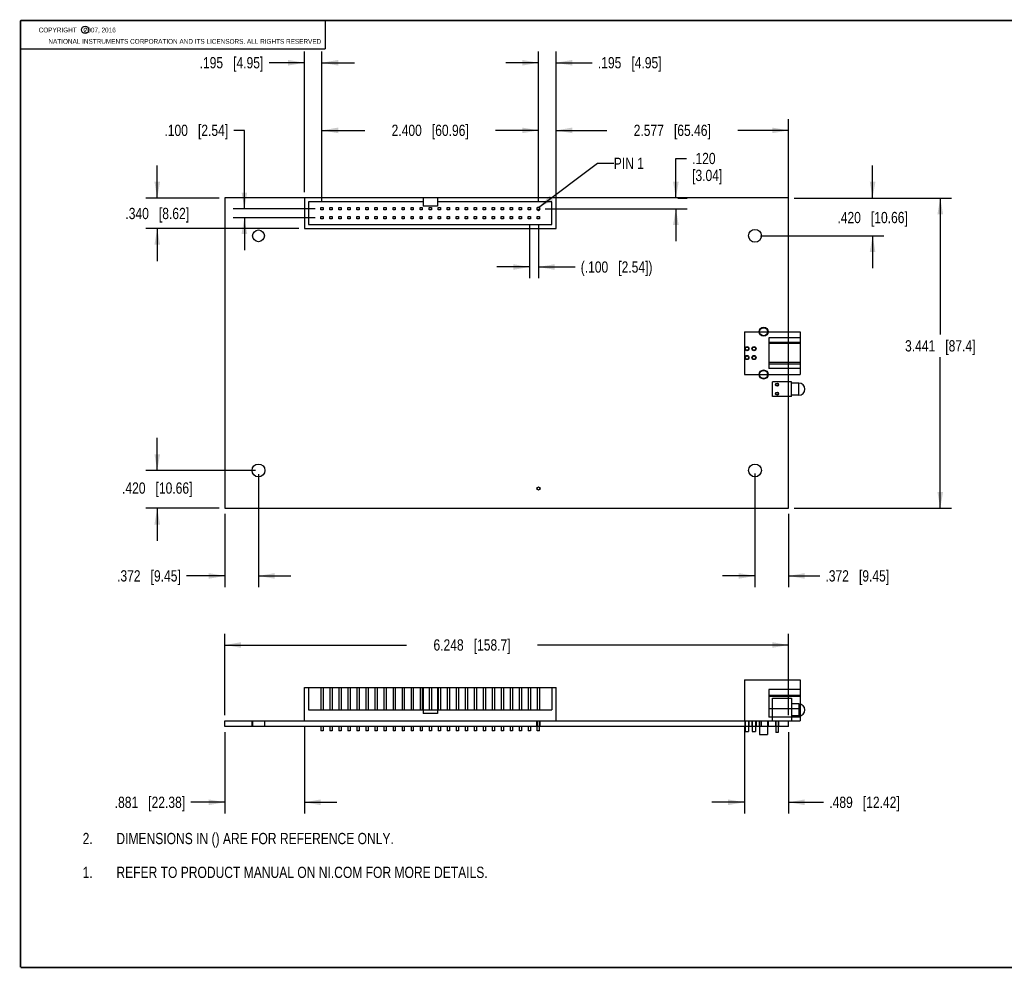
# Model space of a CAD drawing. Header units: inches. Extents: x 0.2 to 16.8, y 0.1 to 10.8.
# Tile 1 of 9: x 0.2 to 11.2, y 0.2 to 10.8. Entities that reach past the tile are written whole.
import ezdxf

# ---------------------------------------------------------------- set-up
doc = ezdxf.new("R2010")
doc.units = ezdxf.units.IN
doc.header["$LTSCALE"] = 0.935
doc.header["$MEASUREMENT"] = 0
doc.layers.get('0').update_dxf_attribs({"linetype": 'CONTINUOUS'})
for name, color, linetype in [('DETAIL', 7, 'CONTINUOUS'), ('DIMENSIONS', 7, 'CONTINUOUS'), ('NOTE', 7, 'CONTINUOUS')]:
    doc.layers.add(name, color=color, linetype=linetype)
doc.styles.get("Standard").update_dxf_attribs({"font": 'txt', "width": 0.8})
doc.dimstyles.new('DIMSTYLE_1', dxfattribs={"dimtxt": 0.125, "dimasz": 0.18, "dimexe": 0.125, "dimexo": 0.0625, "dimgap": 0.0625, "dimtad": 0, "dimtih": 1, "dimtoh": 1, "dimdec": 3, "dimzin": 4, "dimdsep": 46, "dimtxsty": 'STANDARD', "dimblk": '_FILLED', "dimblk1": '_FILLED', "dimblk2": '_FILLED', "dimcen": 0.09, "dimadec": 0, "dimazin": 0, "dimtp": 0.01, "dimtm": 0.01, "dimtfac": 1, "dimtdec": 3, "dimtofl": 0, "dimtmove": 0, "dimatfit": 3, "dimldrblk": '_FILLED', "dimfxl": 1, "dimtolj": 1, "dimtzin": 4, "dimarcsym": 0})
doc.dimstyles.get("Standard").update_dxf_attribs({"dimtxt": 0.125, "dimasz": 0.18, "dimexe": 0.125, "dimexo": 0.0625, "dimgap": 0.09, "dimtad": 0, "dimtih": 1, "dimtoh": 1, "dimdec": 3, "dimzin": 4, "dimdsep": 46, "dimtxsty": 'STANDARD', "dimblk": '_FILLED', "dimblk1": '_FILLED', "dimblk2": '_FILLED', "dimcen": 0.09, "dimadec": 0, "dimazin": 0, "dimtol": 1, "dimtp": 0.01, "dimtm": 0.01, "dimtfac": 1, "dimtdec": 3, "dimtofl": 0, "dimtmove": 0, "dimatfit": 3, "dimldrblk": '_FILLED', "dimfxl": 1, "dimtolj": 1, "dimtzin": 4, "dimarcsym": 0})

# ---------------------------------------------------------------- blocks, each defined once
blk = doc.blocks.new('CUSTOM_NOTE_BL0', base_point=(3.675, 1.312))
at = {"color": 2, "linetype": 'CONTINUOUS', "width": 0.8}
for s, p in [('1.', (0.938, 1.25)), ('REFER TO PRODUCT MANUAL ON NI.COM FOR MORE DETAILS.', (1.312, 1.25))]:
    blk.add_text(s, height=0.125, dxfattribs=at).set_placement(p)
blk = doc.blocks.new('_FILLED')
at = {"color": 0, "linetype": 'BYBLOCK'}
blk.add_solid([(0, 0), (-1, 0.174), (-1, -0.174)], dxfattribs=at)
blk = doc.blocks.new('*D4')
at = {"layer": 'DIMENSIONS', "color": 2, "linetype": 'CONTINUOUS'}
for p, q in [((2.515, 2.868), (2.515, 1.965)), ((3.396, 2.931), (3.396, 1.965)), ((2.515, 2.09), (2.136, 2.09)), ((3.396, 2.09), (3.756, 2.09))]:
    blk.add_line(p, q, dxfattribs=at)
at = {"layer": 'DIMENSIONS', "color": 2, "linetype": 'CONTINUOUS', "xscale": 0.18, "yscale": 0.18, "zscale": 0.18}
blk.add_blockref('_FILLED', (2.515, 2.09), dxfattribs=at)
at = {"layer": 'DIMENSIONS', "color": 2, "linetype": 'CONTINUOUS', "xscale": 0.18, "yscale": 0.18, "zscale": 0.18, "rotation": 180}
blk.add_blockref('_FILLED', (3.396, 2.09), dxfattribs=at)
at = {"layer": 'DIMENSIONS', "color": 2, "linetype": 'CONTINUOUS', "insert": (2.074, 2.152), "char_height": 0.125, "width": 1.225, "attachment_point": 3, "line_spacing_factor": 0.9}
blk.add_mtext('.881{\\Ftxt.shx;\\W1.000000;\\H0.125000; }[22.38]', dxfattribs=at)
blk = doc.blocks.new('*D5')
at = {"layer": 'DIMENSIONS', "color": 2, "linetype": 'CONTINUOUS'}
for p, q in [((8.274, 2.931), (8.274, 1.965)), ((8.763, 2.868), (8.763, 1.965)), ((8.274, 2.09), (7.914, 2.09)), ((8.763, 2.09), (9.153, 2.09))]:
    blk.add_line(p, q, dxfattribs=at)
at = {"layer": 'DIMENSIONS', "color": 2, "linetype": 'CONTINUOUS', "xscale": 0.18, "yscale": 0.18, "zscale": 0.18}
blk.add_blockref('_FILLED', (8.274, 2.09), dxfattribs=at)
at = {"layer": 'DIMENSIONS', "color": 2, "linetype": 'CONTINUOUS', "xscale": 0.18, "yscale": 0.18, "zscale": 0.18, "rotation": 180}
blk.add_blockref('_FILLED', (8.763, 2.09), dxfattribs=at)
at = {"layer": 'DIMENSIONS', "color": 2, "linetype": 'CONTINUOUS', "insert": (9.216, 2.152), "char_height": 0.125, "width": 1.225, "attachment_point": 1, "line_spacing_factor": 0.9}
blk.add_mtext('.489{\\Ftxt.shx;\\W1.000000;\\H0.125000; }[12.42]', dxfattribs=at)
blk = doc.blocks.new('*D6')
at = {"layer": 'DIMENSIONS', "color": 2, "linetype": 'CONTINUOUS'}
for p, q in [((2.887, 5.727), (2.887, 4.475)), ((2.515, 5.288), (2.515, 4.475)), ((2.515, 4.6), (2.088, 4.6)), ((2.887, 4.6), (3.247, 4.6))]:
    blk.add_line(p, q, dxfattribs=at)
at = {"layer": 'DIMENSIONS', "color": 2, "linetype": 'CONTINUOUS', "xscale": 0.18, "yscale": 0.18, "zscale": 0.18}
blk.add_blockref('_FILLED', (2.515, 4.6), dxfattribs=at)
at = {"layer": 'DIMENSIONS', "color": 2, "linetype": 'CONTINUOUS', "xscale": 0.18, "yscale": 0.18, "zscale": 0.18, "rotation": 180}
blk.add_blockref('_FILLED', (2.887, 4.6), dxfattribs=at)
at = {"layer": 'DIMENSIONS', "color": 2, "linetype": 'CONTINUOUS', "insert": (2.026, 4.663), "char_height": 0.125, "width": 1.125, "attachment_point": 3, "line_spacing_factor": 0.9}
blk.add_mtext('.372{\\Ftxt.shx;\\W1.000000;\\H0.125000; }[9.45]', dxfattribs=at)
blk = doc.blocks.new('*D7')
at = {"layer": 'DIMENSIONS', "color": 2, "linetype": 'CONTINUOUS'}
for p, q in [((8.391, 5.735), (8.391, 4.475)), ((8.763, 5.288), (8.763, 4.475)), ((8.391, 4.6), (8.031, 4.6)), ((8.763, 4.6), (9.111, 4.6))]:
    blk.add_line(p, q, dxfattribs=at)
at = {"layer": 'DIMENSIONS', "color": 2, "linetype": 'CONTINUOUS', "xscale": 0.18, "yscale": 0.18, "zscale": 0.18}
blk.add_blockref('_FILLED', (8.391, 4.6), dxfattribs=at)
at = {"layer": 'DIMENSIONS', "color": 2, "linetype": 'CONTINUOUS', "xscale": 0.18, "yscale": 0.18, "zscale": 0.18, "rotation": 180}
blk.add_blockref('_FILLED', (8.763, 4.6), dxfattribs=at)
at = {"layer": 'DIMENSIONS', "color": 2, "linetype": 'CONTINUOUS', "insert": (9.173, 4.663), "char_height": 0.125, "width": 1.125, "attachment_point": 1, "line_spacing_factor": 0.9}
blk.add_mtext('.372{\\Ftxt.shx;\\W1.000000;\\H0.125000; }[9.45]', dxfattribs=at)
blk = doc.blocks.new('*D8')
at = {"layer": 'DIMENSIONS', "color": 2, "linetype": 'CONTINUOUS'}
for p, q in [((1.765, 5.77), (1.765, 6.13)), ((2.854, 5.77), (1.64, 5.77)), ((2.453, 5.35), (1.64, 5.35)), ((1.765, 5.35), (1.765, 4.99))]:
    blk.add_line(p, q, dxfattribs=at)
at = {"layer": 'DIMENSIONS', "color": 2, "linetype": 'CONTINUOUS', "xscale": 0.18, "yscale": 0.18, "zscale": 0.18}
for p, rotation in [((1.765, 5.77), 270), ((1.765, 5.35), 90)]:
    blk.add_blockref('_FILLED', p, dxfattribs=dict(at, rotation=rotation))
at = {"layer": 'DIMENSIONS', "color": 2, "linetype": 'CONTINUOUS', "insert": (1.765, 5.637), "char_height": 0.125, "width": 1.225, "attachment_point": 2, "line_spacing_factor": 0.9}
blk.add_mtext('.420{\\Ftxt.shx;\\W1.000000;\\H0.125000; }[10.66]', dxfattribs=at)
blk = doc.blocks.new('*D9')
at = {"layer": 'DIMENSIONS', "color": 2, "linetype": 'CONTINUOUS'}
for p, q in [((9.696, 8.791), (9.696, 9.151)), ((8.826, 8.791), (9.821, 8.791)), ((8.454, 8.372), (9.821, 8.372)), ((9.696, 8.372), (9.696, 8.012))]:
    blk.add_line(p, q, dxfattribs=at)
at = {"layer": 'DIMENSIONS', "color": 2, "linetype": 'CONTINUOUS', "xscale": 0.18, "yscale": 0.18, "zscale": 0.18}
for p, rotation in [((9.696, 8.791), 270), ((9.696, 8.372), 90)]:
    blk.add_blockref('_FILLED', p, dxfattribs=dict(at, rotation=rotation))
at = {"layer": 'DIMENSIONS', "color": 2, "linetype": 'CONTINUOUS', "insert": (9.696, 8.637), "char_height": 0.125, "width": 1.225, "attachment_point": 2, "line_spacing_factor": 0.9}
blk.add_mtext('.420{\\Ftxt.shx;\\W1.000000;\\H0.125000; }[10.66]', dxfattribs=at)
blk = doc.blocks.new('*D10')
at = {"layer": 'DIMENSIONS', "color": 2, "linetype": 'CONTINUOUS'}
for p, q in [((1.765, 8.791), (1.765, 9.151)), ((2.453, 8.791), (1.64, 8.791)), ((3.334, 8.452), (1.64, 8.452)), ((1.765, 8.452), (1.765, 8.092))]:
    blk.add_line(p, q, dxfattribs=at)
at = {"layer": 'DIMENSIONS', "color": 2, "linetype": 'CONTINUOUS', "xscale": 0.18, "yscale": 0.18, "zscale": 0.18}
for p, rotation in [((1.765, 8.791), 270), ((1.765, 8.452), 90)]:
    blk.add_blockref('_FILLED', p, dxfattribs=dict(at, rotation=rotation))
at = {"layer": 'DIMENSIONS', "color": 2, "linetype": 'CONTINUOUS', "insert": (1.765, 8.682), "char_height": 0.125, "width": 1.125, "attachment_point": 2, "line_spacing_factor": 0.9}
blk.add_mtext('.340{\\Ftxt.shx;\\W1.000000;\\H0.125000; }[8.62]', dxfattribs=at)
blk = doc.blocks.new('*D11')
at = {"layer": 'DIMENSIONS', "color": 2, "linetype": 'CONTINUOUS'}
for p, q in [((2.515, 3.056), (2.515, 3.959)), ((8.763, 3.056), (8.763, 3.959)), ((2.515, 3.834), (4.53, 3.834)), ((8.763, 3.834), (5.98, 3.834))]:
    blk.add_line(p, q, dxfattribs=at)
at = {"layer": 'DIMENSIONS', "color": 2, "linetype": 'CONTINUOUS', "xscale": 0.18, "yscale": 0.18, "zscale": 0.18, "rotation": 180}
blk.add_blockref('_FILLED', (2.515, 3.834), dxfattribs=at)
at = {"layer": 'DIMENSIONS', "color": 2, "linetype": 'CONTINUOUS', "xscale": 0.18, "yscale": 0.18, "zscale": 0.18}
blk.add_blockref('_FILLED', (8.763, 3.834), dxfattribs=at)
at = {"layer": 'DIMENSIONS', "color": 2, "linetype": 'CONTINUOUS', "insert": (5.255, 3.897), "char_height": 0.125, "width": 1.325, "attachment_point": 2, "line_spacing_factor": 0.9}
blk.add_mtext('6.248{\\Ftxt.shx;\\W1.000000;\\H0.125000; }[158.7]', dxfattribs=at)
blk = doc.blocks.new('*D12')
at = {"layer": 'DIMENSIONS', "color": 2, "linetype": 'CONTINUOUS'}
for p, q in [((8.826, 8.791), (10.571, 8.791)), ((10.446, 8.791), (10.446, 7.276)), ((10.446, 5.35), (10.446, 7.026)), ((8.826, 5.35), (10.571, 5.35))]:
    blk.add_line(p, q, dxfattribs=at)
at = {"layer": 'DIMENSIONS', "color": 2, "linetype": 'CONTINUOUS', "xscale": 0.18, "yscale": 0.18, "zscale": 0.18}
for p, rotation in [((10.446, 8.791), 90), ((10.446, 5.35), 270)]:
    blk.add_blockref('_FILLED', p, dxfattribs=dict(at, rotation=rotation))
at = {"layer": 'DIMENSIONS', "color": 2, "linetype": 'CONTINUOUS', "insert": (10.446, 7.214), "char_height": 0.125, "width": 1.225, "attachment_point": 2, "line_spacing_factor": 0.9}
blk.add_mtext('3.441{\\Ftxt.shx;\\W1.000000;\\H0.125000; }[87.4]', dxfattribs=at)
blk = doc.blocks.new('*D13')
at = {"layer": 'DIMENSIONS', "color": 2, "linetype": 'CONTINUOUS'}
for p, q in [((5.891, 8.497), (5.891, 7.901)), ((5.991, 8.497), (5.991, 7.901)), ((5.891, 8.026), (5.531, 8.026)), ((5.991, 8.026), (6.397, 8.026))]:
    blk.add_line(p, q, dxfattribs=at)
at = {"layer": 'DIMENSIONS', "color": 2, "linetype": 'CONTINUOUS', "xscale": 0.18, "yscale": 0.18, "zscale": 0.18}
blk.add_blockref('_FILLED', (5.891, 8.026), dxfattribs=at)
at = {"layer": 'DIMENSIONS', "color": 2, "linetype": 'CONTINUOUS', "xscale": 0.18, "yscale": 0.18, "zscale": 0.18, "rotation": 180}
blk.add_blockref('_FILLED', (5.991, 8.026), dxfattribs=at)
at = {"layer": 'DIMENSIONS', "color": 2, "linetype": 'CONTINUOUS', "insert": (6.46, 8.088), "char_height": 0.125, "width": 1.325, "attachment_point": 1, "line_spacing_factor": 0.9}
blk.add_mtext('(.100{\\Ftxt.shx;\\W1.000000;\\H0.125000; }[2.54])', dxfattribs=at)
blk = doc.blocks.new('*D14')
at = {"layer": 'DIMENSIONS', "color": 2, "linetype": 'CONTINUOUS'}
for p, q in [((6.186, 8.684), (6.186, 9.666)), ((8.763, 8.112), (8.763, 9.666)), ((6.186, 9.541), (6.75, 9.541)), ((8.763, 9.541), (8.2, 9.541))]:
    blk.add_line(p, q, dxfattribs=at)
at = {"layer": 'DIMENSIONS', "color": 2, "linetype": 'CONTINUOUS', "xscale": 0.18, "yscale": 0.18, "zscale": 0.18, "rotation": 180}
blk.add_blockref('_FILLED', (6.186, 9.541), dxfattribs=at)
at = {"layer": 'DIMENSIONS', "color": 2, "linetype": 'CONTINUOUS', "xscale": 0.18, "yscale": 0.18, "zscale": 0.18}
blk.add_blockref('_FILLED', (8.763, 9.541), dxfattribs=at)
at = {"layer": 'DIMENSIONS', "color": 2, "linetype": 'CONTINUOUS', "insert": (7.475, 9.604), "char_height": 0.125, "width": 1.325, "attachment_point": 2, "line_spacing_factor": 0.9}
blk.add_mtext('2.577{\\Ftxt.shx;\\W1.000000;\\H0.125000; }[65.46]', dxfattribs=at)
blk = doc.blocks.new('*D15')
at = {"layer": 'DIMENSIONS', "color": 2, "linetype": 'CONTINUOUS'}
for p, q in [((5.991, 8.747), (5.991, 10.416)), ((6.186, 8.684), (6.186, 10.416)), ((5.991, 10.291), (5.631, 10.291)), ((6.186, 10.291), (6.587, 10.291))]:
    blk.add_line(p, q, dxfattribs=at)
at = {"layer": 'DIMENSIONS', "color": 2, "linetype": 'CONTINUOUS', "xscale": 0.18, "yscale": 0.18, "zscale": 0.18}
blk.add_blockref('_FILLED', (5.991, 10.291), dxfattribs=at)
at = {"layer": 'DIMENSIONS', "color": 2, "linetype": 'CONTINUOUS', "xscale": 0.18, "yscale": 0.18, "zscale": 0.18, "rotation": 180}
blk.add_blockref('_FILLED', (6.186, 10.291), dxfattribs=at)
at = {"layer": 'DIMENSIONS', "color": 2, "linetype": 'CONTINUOUS', "insert": (6.65, 10.354), "char_height": 0.125, "width": 1.125, "attachment_point": 1, "line_spacing_factor": 0.9}
blk.add_mtext('.195{\\Ftxt.shx;\\W1.000000;\\H0.125000; }[4.95]', dxfattribs=at)
blk = doc.blocks.new('*D16')
at = {"layer": 'DIMENSIONS', "color": 2, "linetype": 'CONTINUOUS'}
for p, q in [((3.591, 8.747), (3.591, 9.666)), ((5.991, 8.747), (5.991, 9.666)), ((3.591, 9.541), (4.066, 9.541)), ((5.991, 9.541), (5.516, 9.541))]:
    blk.add_line(p, q, dxfattribs=at)
at = {"layer": 'DIMENSIONS', "color": 2, "linetype": 'CONTINUOUS', "xscale": 0.18, "yscale": 0.18, "zscale": 0.18, "rotation": 180}
blk.add_blockref('_FILLED', (3.591, 9.541), dxfattribs=at)
at = {"layer": 'DIMENSIONS', "color": 2, "linetype": 'CONTINUOUS', "xscale": 0.18, "yscale": 0.18, "zscale": 0.18}
blk.add_blockref('_FILLED', (5.991, 9.541), dxfattribs=at)
at = {"layer": 'DIMENSIONS', "color": 2, "linetype": 'CONTINUOUS', "insert": (4.791, 9.604), "char_height": 0.125, "width": 1.325, "attachment_point": 2, "line_spacing_factor": 0.9}
blk.add_mtext('2.400{\\Ftxt.shx;\\W1.000000;\\H0.125000; }[60.96]', dxfattribs=at)
blk = doc.blocks.new('*D17')
at = {"layer": 'DIMENSIONS', "color": 2, "linetype": 'CONTINUOUS'}
for p, q in [((3.396, 8.854), (3.396, 10.416)), ((3.591, 8.747), (3.591, 10.416)), ((3.396, 10.291), (3.004, 10.291)), ((3.591, 10.291), (3.951, 10.291))]:
    blk.add_line(p, q, dxfattribs=at)
at = {"layer": 'DIMENSIONS', "color": 2, "linetype": 'CONTINUOUS', "xscale": 0.18, "yscale": 0.18, "zscale": 0.18}
blk.add_blockref('_FILLED', (3.396, 10.291), dxfattribs=at)
at = {"layer": 'DIMENSIONS', "color": 2, "linetype": 'CONTINUOUS', "xscale": 0.18, "yscale": 0.18, "zscale": 0.18, "rotation": 180}
blk.add_blockref('_FILLED', (3.591, 10.291), dxfattribs=at)
at = {"layer": 'DIMENSIONS', "color": 2, "linetype": 'CONTINUOUS', "insert": (2.941, 10.354), "char_height": 0.125, "width": 1.125, "attachment_point": 3, "line_spacing_factor": 0.9}
blk.add_mtext('.195{\\Ftxt.shx;\\W1.000000;\\H0.125000; }[4.95]', dxfattribs=at)
blk = doc.blocks.new('*D18')
at = {"layer": 'DIMENSIONS', "color": 2, "linetype": 'CONTINUOUS'}
for p, q in [((2.731, 9.541), (2.613, 9.541)), ((2.731, 8.672), (2.731, 9.541)), ((3.516, 8.672), (2.606, 8.672)), ((3.516, 8.572), (2.606, 8.572)), ((2.731, 8.572), (2.731, 8.212))]:
    blk.add_line(p, q, dxfattribs=at)
at = {"layer": 'DIMENSIONS', "color": 2, "linetype": 'CONTINUOUS', "xscale": 0.18, "yscale": 0.18, "zscale": 0.18}
for p, rotation in [((2.731, 8.672), 270), ((2.731, 8.572), 90)]:
    blk.add_blockref('_FILLED', p, dxfattribs=dict(at, rotation=rotation))
at = {"layer": 'DIMENSIONS', "color": 2, "linetype": 'CONTINUOUS', "insert": (2.551, 9.604), "char_height": 0.125, "width": 1.125, "attachment_point": 3, "line_spacing_factor": 0.9}
blk.add_mtext('.100{\\Ftxt.shx;\\W1.000000;\\H0.125000; }[2.54]', dxfattribs=at)
blk = doc.blocks.new('*D19')
at = {"layer": 'DIMENSIONS', "color": 2, "linetype": 'CONTINUOUS'}
for p, q in [((7.515, 8.791), (7.515, 9.23)), ((7.515, 9.23), (7.633, 9.23)), ((7.537, 8.791), (7.64, 8.791)), ((6.066, 8.672), (7.64, 8.672)), ((7.515, 8.672), (7.515, 8.312))]:
    blk.add_line(p, q, dxfattribs=at)
at = {"layer": 'DIMENSIONS', "color": 2, "linetype": 'CONTINUOUS', "xscale": 0.18, "yscale": 0.18, "zscale": 0.18}
for p, rotation in [((7.515, 8.791), 270), ((7.515, 8.672), 90)]:
    blk.add_blockref('_FILLED', p, dxfattribs=dict(at, rotation=rotation))
at = {"layer": 'DIMENSIONS', "color": 2, "linetype": 'CONTINUOUS', "insert": (7.695, 9.292), "char_height": 0.125, "width": 0.6, "attachment_point": 1, "line_spacing_factor": 0.9}
blk.add_mtext('.120\\P[3.04]', dxfattribs=at)
blk = doc.blocks.new('DIMS_REF_BL1', base_point=(3.125, 1.687))
at = {"layer": 'DETAIL', "color": 2, "linetype": 'CONTINUOUS', "width": 0.8}
for s, p in [('2.', (0.938, 1.625)), ('DIMENSIONS IN () ARE FOR REFERENCE ONLY.', (1.312, 1.625))]:
    blk.add_text(s, height=0.125, dxfattribs=at).set_placement(p)

msp = doc.modelspace()

# ---------------------------------------------------------------- linework, layer by layer
at = {"color": 2, "linetype": 'CONTINUOUS'}
for p, q in [((0.25, 10.7586), (3.625, 10.7586)), ((0.25, 10.7586), (0.25, 10.4456)), ((3.625, 10.7586), (3.625, 10.4456)), ((0.25, 10.4456), (3.625, 10.4456))]:
    msp.add_line(p, q, dxfattribs=at)
at = {"color": 7, "linetype": 'CONTINUOUS'}
for p, q in [((2.5154, 8.7913), (2.5154, 5.3503)), ((8.7634, 8.7913), (2.5154, 8.7913)), ((3.3964, 8.7918), (3.3964, 8.4518)), ((6.1864, 8.7918), (3.3964, 8.7918)), ((3.4414, 8.7468), (3.4414, 8.4968)), ((4.7114, 8.7468), (3.4414, 8.7468)), ((4.7114, 8.7918), (4.7114, 8.7018)), ((4.8714, 8.7918), (4.8714, 8.7018)), ((6.1414, 8.7468), (4.8714, 8.7468)), ((6.1414, 8.4968), (6.1414, 8.7468)), ((6.1864, 8.4518), (6.1864, 8.7918)), ((8.7634, 5.3503), (8.7634, 8.7913)), ((3.5789, 8.6593), (3.5789, 8.6843)), ((3.5789, 8.6843), (3.6039, 8.6843)), ((3.6039, 8.6593), (3.5789, 8.6593)), ((3.6039, 8.6843), (3.6039, 8.6593)), ((3.6789, 8.6593), (3.6789, 8.6843)), ((3.6789, 8.6843), (3.7039, 8.6843)), ((3.7039, 8.6593), (3.6789, 8.6593)), ((3.7039, 8.6843), (3.7039, 8.6593)), ((3.7789, 8.6593), (3.7789, 8.6843)), ((3.7789, 8.6843), (3.8039, 8.6843)), ((3.8039, 8.6593), (3.7789, 8.6593)), ((3.8039, 8.6843), (3.8039, 8.6593)), ((3.8789, 8.6593), (3.8789, 8.6843)), ((3.8789, 8.6843), (3.9039, 8.6843)), ((3.9039, 8.6593), (3.8789, 8.6593)), ((3.9039, 8.6843), (3.9039, 8.6593)), ((3.9789, 8.6593), (3.9789, 8.6843)), ((3.9789, 8.6843), (4.0039, 8.6843)), ((4.0039, 8.6593), (3.9789, 8.6593)), ((4.0039, 8.6843), (4.0039, 8.6593)), ((4.0789, 8.6593), (4.0789, 8.6843)), ((4.0789, 8.6843), (4.1039, 8.6843)), ((4.1039, 8.6593), (4.0789, 8.6593)), ((4.1039, 8.6843), (4.1039, 8.6593)), ((4.1789, 8.6593), (4.1789, 8.6843)), ((4.1789, 8.6843), (4.2039, 8.6843)), ((4.2039, 8.6593), (4.1789, 8.6593)), ((4.2039, 8.6843), (4.2039, 8.6593)), ((4.2789, 8.6593), (4.2789, 8.6843)), ((4.2789, 8.6843), (4.3039, 8.6843)), ((4.3039, 8.6593), (4.2789, 8.6593)), ((4.3039, 8.6843), (4.3039, 8.6593)), ((4.3789, 8.6593), (4.3789, 8.6843)), ((4.3789, 8.6843), (4.4039, 8.6843)), ((4.4039, 8.6593), (4.3789, 8.6593)), ((4.4039, 8.6843), (4.4039, 8.6593)), ((4.4789, 8.6593), (4.4789, 8.6843)), ((4.4789, 8.6843), (4.5039, 8.6843)), ((4.5039, 8.6593), (4.4789, 8.6593)), ((4.5039, 8.6843), (4.5039, 8.6593)), ((4.5789, 8.6593), (4.5789, 8.6843)), ((4.5789, 8.6843), (4.6039, 8.6843)), ((4.6039, 8.6593), (4.5789, 8.6593)), ((4.6039, 8.6843), (4.6039, 8.6593)), ((4.6789, 8.6593), (4.6789, 8.6843)), ((4.6789, 8.6843), (4.7039, 8.6843)), ((4.7039, 8.6593), (4.6789, 8.6593)), ((4.7039, 8.6843), (4.7039, 8.6593)), ((4.8714, 8.7018), (4.7114, 8.7018)), ((4.7789, 8.6593), (4.7789, 8.6843)), ((4.7789, 8.6843), (4.8039, 8.6843)), ((4.8039, 8.6593), (4.7789, 8.6593)), ((4.8039, 8.6843), (4.8039, 8.6593)), ((4.8789, 8.6593), (4.8789, 8.6843)), ((4.8789, 8.6843), (4.9039, 8.6843)), ((4.9039, 8.6593), (4.8789, 8.6593)), ((4.9039, 8.6843), (4.9039, 8.6593)), ((4.9789, 8.6593), (4.9789, 8.6843)), ((4.9789, 8.6843), (5.0039, 8.6843)), ((5.0039, 8.6593), (4.9789, 8.6593)), ((5.0039, 8.6843), (5.0039, 8.6593)), ((5.0789, 8.6593), (5.0789, 8.6843)), ((5.0789, 8.6843), (5.1039, 8.6843)), ((5.1039, 8.6593), (5.0789, 8.6593)), ((5.1039, 8.6843), (5.1039, 8.6593)), ((5.1789, 8.6593), (5.1789, 8.6843)), ((5.1789, 8.6843), (5.2039, 8.6843)), ((5.2039, 8.6593), (5.1789, 8.6593)), ((5.2039, 8.6843), (5.2039, 8.6593)), ((5.2789, 8.6593), (5.2789, 8.6843)), ((5.2789, 8.6843), (5.3039, 8.6843)), ((5.3039, 8.6593), (5.2789, 8.6593)), ((5.3039, 8.6843), (5.3039, 8.6593)), ((5.3789, 8.6593), (5.3789, 8.6843)), ((5.3789, 8.6843), (5.4039, 8.6843)), ((5.4039, 8.6593), (5.3789, 8.6593)), ((5.4039, 8.6843), (5.4039, 8.6593)), ((5.4789, 8.6593), (5.4789, 8.6843)), ((5.4789, 8.6843), (5.5039, 8.6843)), ((5.5039, 8.6593), (5.4789, 8.6593)), ((5.5039, 8.6843), (5.5039, 8.6593)), ((5.5789, 8.6593), (5.5789, 8.6843)), ((5.5789, 8.6843), (5.6039, 8.6843)), ((5.6039, 8.6593), (5.5789, 8.6593)), ((5.6039, 8.6843), (5.6039, 8.6593)), ((5.6789, 8.6593), (5.6789, 8.6843)), ((5.6789, 8.6843), (5.7039, 8.6843)), ((5.7039, 8.6593), (5.6789, 8.6593)), ((5.7039, 8.6843), (5.7039, 8.6593)), ((5.7789, 8.6593), (5.7789, 8.6843)), ((5.7789, 8.6843), (5.8039, 8.6843)), ((5.8039, 8.6593), (5.7789, 8.6593)), ((5.8039, 8.6843), (5.8039, 8.6593)), ((5.8789, 8.6593), (5.8789, 8.6843)), ((5.8789, 8.6843), (5.9039, 8.6843)), ((5.9039, 8.6593), (5.8789, 8.6593)), ((5.9039, 8.6843), (5.9039, 8.6593)), ((5.9789, 8.6593), (5.9789, 8.6843)), ((5.9789, 8.6843), (6.0039, 8.6843)), ((6.0039, 8.6593), (5.9789, 8.6593)), ((6.0039, 8.6843), (6.0039, 8.6593)), ((3.5789, 8.5593), (3.5789, 8.5843)), ((3.5789, 8.5843), (3.6039, 8.5843)), ((3.6039, 8.5593), (3.5789, 8.5593)), ((3.6039, 8.5843), (3.6039, 8.5593)), ((3.6789, 8.5593), (3.6789, 8.5843)), ((3.6789, 8.5843), (3.7039, 8.5843)), ((3.7039, 8.5593), (3.6789, 8.5593)), ((3.7039, 8.5843), (3.7039, 8.5593)), ((3.7789, 8.5593), (3.7789, 8.5843)), ((3.7789, 8.5843), (3.8039, 8.5843)), ((3.8039, 8.5593), (3.7789, 8.5593)), ((3.8039, 8.5843), (3.8039, 8.5593)), ((3.8789, 8.5593), (3.8789, 8.5843)), ((3.8789, 8.5843), (3.9039, 8.5843)), ((3.9039, 8.5593), (3.8789, 8.5593)), ((3.9039, 8.5843), (3.9039, 8.5593)), ((3.9789, 8.5593), (3.9789, 8.5843)), ((3.9789, 8.5843), (4.0039, 8.5843)), ((4.0039, 8.5593), (3.9789, 8.5593)), ((4.0039, 8.5843), (4.0039, 8.5593)), ((4.0789, 8.5593), (4.0789, 8.5843)), ((4.0789, 8.5843), (4.1039, 8.5843)), ((4.1039, 8.5593), (4.0789, 8.5593)), ((4.1039, 8.5843), (4.1039, 8.5593)), ((4.1789, 8.5593), (4.1789, 8.5843)), ((4.1789, 8.5843), (4.2039, 8.5843)), ((4.2039, 8.5593), (4.1789, 8.5593)), ((4.2039, 8.5843), (4.2039, 8.5593)), ((4.2789, 8.5593), (4.2789, 8.5843)), ((4.2789, 8.5843), (4.3039, 8.5843)), ((4.3039, 8.5593), (4.2789, 8.5593)), ((4.3039, 8.5843), (4.3039, 8.5593)), ((4.3789, 8.5593), (4.3789, 8.5843)), ((4.3789, 8.5843), (4.4039, 8.5843)), ((4.4039, 8.5593), (4.3789, 8.5593)), ((4.4039, 8.5843), (4.4039, 8.5593)), ((4.4789, 8.5593), (4.4789, 8.5843)), ((4.4789, 8.5843), (4.5039, 8.5843)), ((4.5039, 8.5593), (4.4789, 8.5593)), ((4.5039, 8.5843), (4.5039, 8.5593)), ((4.5789, 8.5593), (4.5789, 8.5843)), ((4.5789, 8.5843), (4.6039, 8.5843)), ((4.6039, 8.5593), (4.5789, 8.5593)), ((4.6039, 8.5843), (4.6039, 8.5593)), ((4.6789, 8.5593), (4.6789, 8.5843)), ((4.6789, 8.5843), (4.7039, 8.5843)), ((4.7039, 8.5593), (4.6789, 8.5593)), ((4.7039, 8.5843), (4.7039, 8.5593)), ((4.7789, 8.5593), (4.7789, 8.5843)), ((4.7789, 8.5843), (4.8039, 8.5843)), ((4.8039, 8.5593), (4.7789, 8.5593)), ((4.8039, 8.5843), (4.8039, 8.5593)), ((4.8789, 8.5593), (4.8789, 8.5843)), ((4.8789, 8.5843), (4.9039, 8.5843)), ((4.9039, 8.5593), (4.8789, 8.5593)), ((4.9039, 8.5843), (4.9039, 8.5593)), ((4.9789, 8.5593), (4.9789, 8.5843)), ((4.9789, 8.5843), (5.0039, 8.5843)), ((5.0039, 8.5593), (4.9789, 8.5593)), ((5.0039, 8.5843), (5.0039, 8.5593)), ((5.0789, 8.5593), (5.0789, 8.5843)), ((5.0789, 8.5843), (5.1039, 8.5843)), ((5.1039, 8.5593), (5.0789, 8.5593)), ((5.1039, 8.5843), (5.1039, 8.5593)), ((5.1789, 8.5593), (5.1789, 8.5843)), ((5.1789, 8.5843), (5.2039, 8.5843)), ((5.2039, 8.5593), (5.1789, 8.5593)), ((5.2039, 8.5843), (5.2039, 8.5593)), ((5.2789, 8.5593), (5.2789, 8.5843)), ((5.2789, 8.5843), (5.3039, 8.5843)), ((5.3039, 8.5593), (5.2789, 8.5593)), ((5.3039, 8.5843), (5.3039, 8.5593)), ((5.3789, 8.5593), (5.3789, 8.5843)), ((5.3789, 8.5843), (5.4039, 8.5843)), ((5.4039, 8.5593), (5.3789, 8.5593)), ((5.4039, 8.5843), (5.4039, 8.5593)), ((5.4789, 8.5593), (5.4789, 8.5843)), ((5.4789, 8.5843), (5.5039, 8.5843)), ((5.5039, 8.5593), (5.4789, 8.5593)), ((5.5039, 8.5843), (5.5039, 8.5593)), ((5.5789, 8.5593), (5.5789, 8.5843)), ((5.5789, 8.5843), (5.6039, 8.5843)), ((5.6039, 8.5593), (5.5789, 8.5593)), ((5.6039, 8.5843), (5.6039, 8.5593)), ((5.6789, 8.5593), (5.6789, 8.5843)), ((5.6789, 8.5843), (5.7039, 8.5843)), ((5.7039, 8.5593), (5.6789, 8.5593)), ((5.7039, 8.5843), (5.7039, 8.5593)), ((5.7789, 8.5593), (5.7789, 8.5843)), ((5.7789, 8.5843), (5.8039, 8.5843)), ((5.8039, 8.5593), (5.7789, 8.5593)), ((5.8039, 8.5843), (5.8039, 8.5593)), ((5.8789, 8.5593), (5.8789, 8.5843)), ((5.8789, 8.5843), (5.9039, 8.5843)), ((5.9039, 8.5593), (5.8789, 8.5593)), ((5.9039, 8.5843), (5.9039, 8.5593)), ((5.9789, 8.5593), (5.9789, 8.5843)), ((5.9789, 8.5843), (6.0039, 8.5843)), ((6.0039, 8.5593), (5.9789, 8.5593)), ((6.0039, 8.5843), (6.0039, 8.5593)), ((3.3964, 8.4518), (6.1864, 8.4518)), ((3.4414, 8.4968), (6.1414, 8.4968)), ((8.2744, 7.3078), (8.8934, 7.3078)), ((8.2744, 7.3078), (8.2744, 6.8338)), ((8.8934, 7.2408), (8.5444, 7.2408)), ((8.5444, 7.2408), (8.5444, 6.9008)), ((8.8934, 7.3078), (8.8934, 6.8338)), ((8.5444, 7.1908), (8.8934, 7.1908)), ((8.8934, 7.1758), (8.5444, 7.1758)), ((8.8934, 6.9658), (8.5444, 6.9658)), ((8.5444, 6.9508), (8.8934, 6.9508)), ((8.8934, 6.9008), (8.5444, 6.9008)), ((8.2744, 6.8338), (8.8934, 6.8338)), ((8.7964, 6.7508), (8.5874, 6.7508)), ((8.5874, 6.5908), (8.5874, 6.7508)), ((8.7964, 6.5908), (8.7964, 6.7508)), ((8.8794, 6.7378), (8.7964, 6.7378)), ((8.8794, 6.6038), (8.8794, 6.7378)), ((8.7964, 6.5908), (8.5874, 6.5908)), ((8.8794, 6.6038), (8.7964, 6.6038)), ((2.5154, 5.3503), (8.7634, 5.3503)), ((8.2744, 3.4467), (8.8934, 3.4467)), ((8.2744, 3.4467), (8.2744, 2.9937)), ((8.8934, 3.4467), (8.8934, 2.9937)), ((3.3964, 2.9937), (3.3964, 3.3637)), ((3.3964, 3.3637), (6.1864, 3.3637)), ((3.4414, 3.3637), (3.4414, 3.1137)), ((3.5789, 3.3637), (3.5789, 3.1137)), ((3.6039, 3.3637), (3.6039, 3.1137)), ((3.6789, 3.3637), (3.6789, 3.1137)), ((3.7039, 3.3637), (3.7039, 3.1137)), ((3.7789, 3.3637), (3.7789, 3.1137)), ((3.8039, 3.3637), (3.8039, 3.1137)), ((3.8789, 3.3637), (3.8789, 3.1137)), ((3.9039, 3.3637), (3.9039, 3.1137)), ((3.9789, 3.3637), (3.9789, 3.1137)), ((4.0039, 3.3637), (4.0039, 3.1137)), ((4.0789, 3.3637), (4.0789, 3.1137)), ((4.1039, 3.3637), (4.1039, 3.1137)), ((4.1789, 3.3637), (4.1789, 3.1137)), ((4.2039, 3.3637), (4.2039, 3.1137)), ((4.2789, 3.3637), (4.2789, 3.1137)), ((4.3039, 3.3637), (4.3039, 3.1137)), ((4.3789, 3.3637), (4.3789, 3.1137)), ((4.4039, 3.3637), (4.4039, 3.1137)), ((4.4789, 3.3637), (4.4789, 3.1137)), ((4.5039, 3.3637), (4.5039, 3.1137)), ((4.5789, 3.3637), (4.5789, 3.1137)), ((4.6039, 3.3637), (4.6039, 3.1137)), ((4.6789, 3.3637), (4.6789, 3.1137)), ((4.7039, 3.3637), (4.7039, 3.1137)), ((4.7114, 3.3637), (4.7114, 3.0737)), ((4.7789, 3.3637), (4.7789, 3.1137)), ((4.8039, 3.3637), (4.8039, 3.1137)), ((4.8714, 3.3637), (4.8714, 3.0737)), ((4.8789, 3.3637), (4.8789, 3.1137)), ((4.9039, 3.3637), (4.9039, 3.1137)), ((4.9789, 3.3637), (4.9789, 3.1137)), ((5.0039, 3.3637), (5.0039, 3.1137)), ((5.0789, 3.3637), (5.0789, 3.1137)), ((5.1039, 3.3637), (5.1039, 3.1137)), ((5.1789, 3.3637), (5.1789, 3.1137)), ((5.2039, 3.3637), (5.2039, 3.1137)), ((5.2789, 3.3637), (5.2789, 3.1137)), ((5.3039, 3.3637), (5.3039, 3.1137)), ((5.3789, 3.3637), (5.3789, 3.1137)), ((5.4039, 3.3637), (5.4039, 3.1137)), ((5.4789, 3.3637), (5.4789, 3.1137)), ((5.5039, 3.3637), (5.5039, 3.1137)), ((5.5789, 3.3637), (5.5789, 3.1137)), ((5.6039, 3.3637), (5.6039, 3.1137)), ((5.6789, 3.3637), (5.6789, 3.1137)), ((5.7039, 3.3637), (5.7039, 3.1137)), ((5.7789, 3.3637), (5.7789, 3.1137)), ((5.8039, 3.3637), (5.8039, 3.1137)), ((5.8789, 3.3637), (5.8789, 3.1137)), ((5.9039, 3.3637), (5.9039, 3.1137)), ((5.9789, 3.3637), (5.9789, 3.1137)), ((6.0039, 3.3637), (6.0039, 3.1137)), ((6.1414, 3.3637), (6.1414, 3.1137)), ((6.1864, 2.9937), (6.1864, 3.3637)), ((8.8934, 3.3397), (8.5444, 3.3397)), ((8.5444, 3.3397), (8.5444, 3.0337)), ((8.8934, 3.2747), (8.5444, 3.2747)), ((8.5444, 3.2657), (8.8934, 3.2657)), ((8.5874, 3.2437), (8.7964, 3.2437)), ((8.5874, 2.9937), (8.5874, 3.2437)), ((8.7964, 3.2437), (8.7964, 2.9937)), ((8.8794, 3.1807), (8.7964, 3.1807)), ((8.8794, 3.1807), (8.8794, 3.0467)), ((3.4414, 3.1137), (6.1414, 3.1137)), ((4.8714, 3.0737), (4.7114, 3.0737)), ((8.5444, 3.1307), (8.8934, 3.1307)), ((2.5154, 2.9307), (2.5154, 2.9937)), ((2.5154, 2.9937), (8.8934, 2.9937)), ((2.8164, 2.9307), (2.8164, 2.9937)), ((2.8224, 2.9937), (2.8224, 2.9307)), ((2.9524, 2.9937), (2.9524, 2.9307)), ((2.9584, 2.9307), (2.9584, 2.9937)), ((5.9739, 2.9307), (5.9739, 2.9937)), ((5.9789, 2.8817), (5.9789, 2.9937)), ((5.9792, 2.9307), (5.9792, 2.9937)), ((6.0037, 2.9307), (6.0037, 2.9937)), ((6.0039, 2.8817), (6.0039, 2.9937)), ((6.0089, 2.9307), (6.0089, 2.9937)), ((8.2794, 2.9937), (8.2794, 2.9307)), ((8.2844, 2.9937), (8.2844, 2.8747)), ((8.3204, 2.9937), (8.3204, 2.8747)), ((8.3254, 2.9937), (8.3254, 2.9307)), ((8.3574, 2.9937), (8.3574, 2.9307)), ((8.3624, 2.9937), (8.3624, 2.8747)), ((8.3984, 2.9937), (8.3984, 2.8747)), ((8.4034, 2.9937), (8.4034, 2.9307)), ((8.4374, 2.9937), (8.4374, 2.9307)), ((8.4424, 2.9937), (8.4424, 2.8397)), ((8.4624, 2.9307), (8.4624, 2.9937)), ((8.5324, 2.9937), (8.5324, 2.8397)), ((8.5374, 2.9937), (8.5374, 2.9307)), ((8.8934, 3.0337), (8.5444, 3.0337)), ((8.6189, 2.9937), (8.6189, 2.9307)), ((8.6239, 2.9937), (8.6239, 2.8637)), ((8.6489, 2.9937), (8.6489, 2.8637)), ((8.6539, 2.9937), (8.6539, 2.9307)), ((8.7634, 2.9307), (8.7634, 2.9937)), ((8.8794, 3.0467), (8.7964, 3.0467)), ((8.7634, 2.9307), (2.5154, 2.9307)), ((3.5789, 2.9307), (3.5789, 2.8817)), ((3.6039, 2.8817), (3.5789, 2.8817)), ((3.6039, 2.9307), (3.6039, 2.8817)), ((3.6789, 2.9307), (3.6789, 2.8817)), ((3.7039, 2.8817), (3.6789, 2.8817)), ((3.7039, 2.9307), (3.7039, 2.8817)), ((3.7789, 2.9307), (3.7789, 2.8817)), ((3.8039, 2.8817), (3.7789, 2.8817)), ((3.8039, 2.9307), (3.8039, 2.8817)), ((3.8789, 2.9307), (3.8789, 2.8817)), ((3.9039, 2.8817), (3.8789, 2.8817)), ((3.9039, 2.9307), (3.9039, 2.8817)), ((3.9789, 2.9307), (3.9789, 2.8817)), ((4.0039, 2.8817), (3.9789, 2.8817)), ((4.0039, 2.9307), (4.0039, 2.8817)), ((4.0789, 2.9307), (4.0789, 2.8817)), ((4.1039, 2.8817), (4.0789, 2.8817)), ((4.1039, 2.9307), (4.1039, 2.8817)), ((4.1789, 2.9307), (4.1789, 2.8817)), ((4.2039, 2.8817), (4.1789, 2.8817)), ((4.2039, 2.9307), (4.2039, 2.8817)), ((4.2789, 2.9307), (4.2789, 2.8817)), ((4.3039, 2.8817), (4.2789, 2.8817)), ((4.3039, 2.9307), (4.3039, 2.8817)), ((4.3789, 2.9307), (4.3789, 2.8817)), ((4.4039, 2.8817), (4.3789, 2.8817)), ((4.4039, 2.9307), (4.4039, 2.8817)), ((4.4789, 2.9307), (4.4789, 2.8817)), ((4.5039, 2.8817), (4.4789, 2.8817)), ((4.5039, 2.9307), (4.5039, 2.8817)), ((4.5789, 2.9307), (4.5789, 2.8817)), ((4.6039, 2.8817), (4.5789, 2.8817)), ((4.6039, 2.9307), (4.6039, 2.8817)), ((4.6789, 2.9307), (4.6789, 2.8817)), ((4.7039, 2.8817), (4.6789, 2.8817)), ((4.7039, 2.9307), (4.7039, 2.8817)), ((4.7789, 2.9307), (4.7789, 2.8817)), ((4.8039, 2.8817), (4.7789, 2.8817)), ((4.8039, 2.9307), (4.8039, 2.8817)), ((4.8789, 2.9307), (4.8789, 2.8817)), ((4.9039, 2.8817), (4.8789, 2.8817)), ((4.9039, 2.9307), (4.9039, 2.8817)), ((4.9789, 2.9307), (4.9789, 2.8817)), ((5.0039, 2.8817), (4.9789, 2.8817)), ((5.0039, 2.9307), (5.0039, 2.8817)), ((5.0789, 2.9307), (5.0789, 2.8817)), ((5.1039, 2.8817), (5.0789, 2.8817)), ((5.1039, 2.9307), (5.1039, 2.8817)), ((5.1789, 2.9307), (5.1789, 2.8817)), ((5.2039, 2.8817), (5.1789, 2.8817)), ((5.2039, 2.9307), (5.2039, 2.8817)), ((5.2789, 2.9307), (5.2789, 2.8817)), ((5.3039, 2.8817), (5.2789, 2.8817)), ((5.3039, 2.9307), (5.3039, 2.8817)), ((5.3789, 2.9307), (5.3789, 2.8817)), ((5.4039, 2.8817), (5.3789, 2.8817)), ((5.4039, 2.9307), (5.4039, 2.8817)), ((5.4789, 2.9307), (5.4789, 2.8817)), ((5.5039, 2.8817), (5.4789, 2.8817)), ((5.5039, 2.9307), (5.5039, 2.8817)), ((5.5789, 2.9307), (5.5789, 2.8817)), ((5.6039, 2.8817), (5.5789, 2.8817)), ((5.6039, 2.9307), (5.6039, 2.8817)), ((5.6789, 2.9307), (5.6789, 2.8817)), ((5.7039, 2.8817), (5.6789, 2.8817)), ((5.7039, 2.9307), (5.7039, 2.8817)), ((5.7789, 2.9307), (5.7789, 2.8817)), ((5.8039, 2.8817), (5.7789, 2.8817)), ((5.8039, 2.9307), (5.8039, 2.8817)), ((5.8789, 2.9307), (5.8789, 2.8817)), ((5.9039, 2.8817), (5.8789, 2.8817)), ((5.9039, 2.9307), (5.9039, 2.8817)), ((6.0039, 2.8817), (5.9789, 2.8817)), ((8.2844, 2.8747), (8.3204, 2.8747)), ((8.3624, 2.8747), (8.3984, 2.8747)), ((8.4424, 2.8397), (8.5324, 2.8397)), ((8.6489, 2.8637), (8.6239, 2.8637))]:
    msp.add_line(p, q, dxfattribs=at)
at = {"color": 7, "linetype": 'CONTINUOUS', "const_width": 0.02}
for points in [[(0.25, 10.7586), (0.25, 0.2586)], [(16.75, 10.7586), (0.25, 10.7586)], [(0.25, 0.2586), (16.75, 0.2586)]]:
    msp.add_lwpolyline(points, dxfattribs=at)
at = {"color": 2, "linetype": 'CONTINUOUS'}
msp.add_circle((0.9659, 10.6562), 0.0403, dxfattribs=at)
at = {"color": 7, "linetype": 'CONTINUOUS'}
for centre, radius in [((2.8874, 8.3718), 0.065), ((8.3914, 8.3718), 0.071), ((8.4874, 7.3078), 0.05), ((8.4874, 7.3078), 0.045), ((8.3024, 7.1198), 0.023), ((8.3024, 7.1198), 0.018), ((8.3804, 7.1198), 0.023), ((8.3804, 7.1198), 0.018), ((8.3024, 7.0218), 0.023), ((8.3024, 7.0218), 0.018), ((8.3804, 7.0218), 0.023), ((8.3804, 7.0218), 0.018), ((8.4874, 6.8338), 0.05), ((8.4874, 6.8338), 0.045), ((8.6364, 6.7208), 0.0175), ((8.6364, 6.7208), 0.0125), ((8.6364, 6.6208), 0.0175), ((8.6364, 6.6208), 0.0125), ((2.8874, 5.7698), 0.071), ((8.3914, 5.7698), 0.071), ((5.9914, 5.5698), 0.0175)]:
    msp.add_circle(centre, radius, dxfattribs=at)
for centre, radius, start, end in [((5.9914, 8.6718), 0.0175, 135.58469, 224.41531), ((5.9914, 8.6718), 0.0175, 45.58469, 134.41531), ((5.9914, 8.6718), 0.0175, 225.58469, 314.41531), ((5.9914, 8.6718), 0.0175, 315.58469, 44.41531), ((8.8794, 6.6708), 0.067, 270, 90), ((8.8794, 3.1137), 0.067, 270, 90)]:
    msp.add_arc(centre, radius, start, end, dxfattribs=at)

# ---------------------------------------------------------------- block references
at = {"color": 2, "linetype": 'CONTINUOUS'}
msp.add_blockref('CUSTOM_NOTE_BL0', (3.6751, 1.3124), dxfattribs=at)
at = {"layer": 'DETAIL', "color": 2, "linetype": 'CONTINUOUS'}
msp.add_blockref('DIMS_REF_BL1', (3.1251, 1.6874), dxfattribs=at)

# ---------------------------------------------------------------- texts
at = {"color": 2, "linetype": 'CONTINUOUS', "char_height": 0.053, "attachment_point": 1, "line_spacing_factor": 0.9}
for s, insert, width in [('c', (0.946, 10.6893), 0.0424), ('NATIONAL INSTRUMENTS CORPORATION AND ITS LICENSORS. ALL RIGHTS RESERVED', (0.5583, 10.5546), 3.0104)]:
    msp.add_mtext(s, dxfattribs=dict(at, insert=insert, width=width))
at = {"layer": 'DETAIL', "color": 2, "linetype": 'CONTINUOUS', "insert": (6.8265, 9.2383), "char_height": 0.125, "width": 0.5, "attachment_point": 1, "line_spacing_factor": 0.9}
msp.add_mtext('PIN 1', dxfattribs=at)
at = {"layer": 'NOTE', "color": 2, "linetype": 'CONTINUOUS', "insert": (0.3125, 10.6805), "char_height": 0.053, "width": 1.272, "attachment_point": 1, "line_spacing_factor": 0.9}
msp.add_mtext('       COPYRIGHT    2007, 2016', dxfattribs=at)

# ---------------------------------------------------------------- dimensions: what is measured, and where the dimension line sits
at = {"layer": 'DIMENSIONS', "color": 2, "linetype": 'CONTINUOUS'}
for base, p1, p2, picture, middle in [((3.5914, 10.2913), (3.3964, 8.7918), (3.5914, 8.6843), '*D17', (2.379, 10.2913)), ((8.7634, 9.5413), (6.1864, 8.6218), (8.7634, 8.0495), '*D14', (7.4749, 9.5413)), ((2.8874, 4.6003), (2.5154, 5.3503), (2.8874, 5.7893), '*D6', (1.4633, 4.6003)), ((8.7634, 2.0897), (8.2744, 2.9937), (8.7634, 2.9307), '*D5', (9.828, 2.0897))]:
    dim = msp.add_linear_dim(base=base, p1=p1, p2=p2, dimstyle='DIMSTYLE_1', dxfattribs=at)
    dim.commit()
    dim.dimension.update_dxf_attribs({"geometry": picture, "text_midpoint": middle, "dimtype": 160})
for base, p1, p2, angle, picture, middle in [((5.9914, 10.2913), (6.1864, 8.6218), (5.9914, 8.6843), 180, '*D15', (7.2123, 10.2913)), ((2.7309, 8.6718), (3.5789, 8.5718), (3.5789, 8.6718), 90, '*D18', (1.9884, 9.5413)), ((3.5914, 9.5413), (5.9914, 8.6843), (3.5914, 8.6843), 180, '*D16', (4.7914, 9.5413)), ((7.5153221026, 8.671775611), (7.7028221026, 8.791275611), (6.0039170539, 8.671775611), 270, '*D19', (7.9953221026, 9.1362054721)), ((1.7654170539, 8.451775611), (2.5154170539, 8.791275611), (3.3964170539, 8.451775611), 270, '*D10', (1.7654170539, 8.6195424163)), ((9.6964170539, 8.371775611), (8.7634170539, 8.791275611), (8.3914170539, 8.371775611), 270, '*D9', (9.6964170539, 8.5742053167)), ((10.4464, 8.7913), (8.7634, 5.3503), (8.7634, 8.7913), 90, '*D12', (10.4464, 7.1514)), ((1.7654170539, 5.769775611), (2.5154170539, 5.350275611), (2.9161011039, 5.769775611), 90, '*D8', (1.7654170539, 5.5744737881)), ((8.3914, 4.6003), (8.7634, 5.3503), (8.3914, 5.7972), 180, '*D7', (9.7356, 4.6003)), ((2.5154, 3.8342), (8.7634, 2.9937), (2.5154, 2.9937), 180, '*D11', (5.2547, 3.8342)), ((2.5154, 2.0897), (3.3964, 2.9937), (2.5154, 2.9307), 180, '*D4', (1.4611, 2.0897))]:
    dim = msp.add_linear_dim(base=base, p1=p1, p2=p2, angle=angle, dimstyle='DIMSTYLE_1', dxfattribs=at)
    dim.commit()
    dim.dimension.update_dxf_attribs({"geometry": picture, "text_midpoint": middle, "dimtype": 160})
dim = msp.add_linear_dim(base=(5.9914, 8.0257), p1=(5.8914, 8.5593), p2=(5.9914, 8.5593), text='(<>)', dimstyle='DIMSTYLE_1', dxfattribs=at)
dim.commit()
dim.dimension.update_dxf_attribs({"geometry": '*D13', "text_midpoint": (7.1222, 8.0257), "dimtype": 160})

# ---------------------------------------------------------------- leaders
at = {"layer": 'DETAIL', "color": 2, "linetype": 'CONTINUOUS'}
msp.add_leader([(5.992, 8.6843), (6.6465, 9.1758), (6.8265, 9.1758)], dimstyle='STANDARD', override={"dimtad": 0}, dxfattribs=at)

doc.saveas('drawing.dxf')
